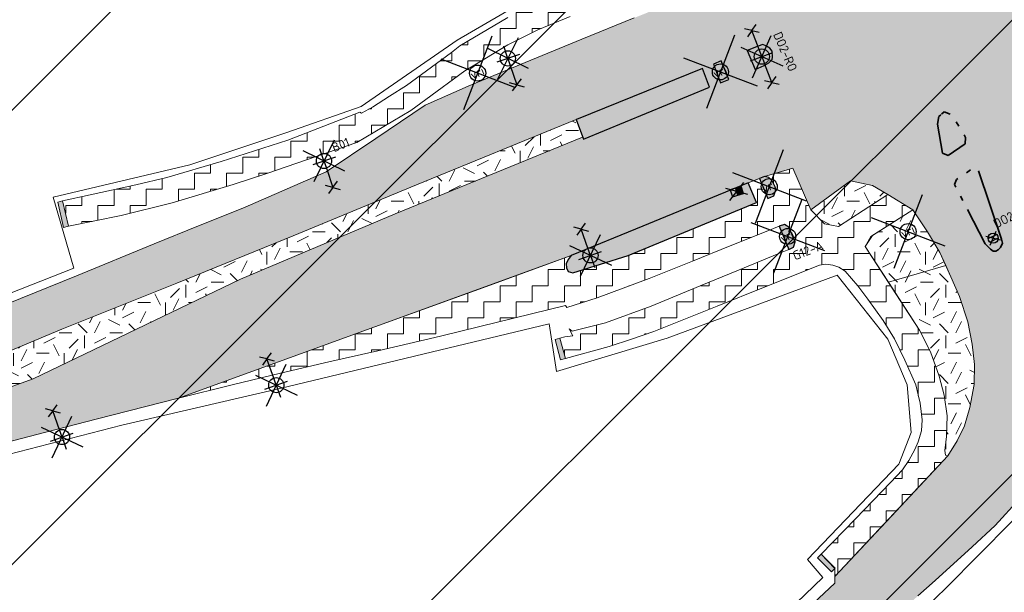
# Model space of a CAD drawing. Header units: metres. Extents: x 39929 to 50032, y 90817 to 399996.
# Tile 8 of 13: x 49011 to 49108, y 391604 to 391661. Entities that reach past the tile are written whole.
import ezdxf
from ezdxf.enums import TextEntityAlignment as Align

# ---------------------------------------------------------------- set-up
doc = ezdxf.new("R2010")
doc.units = ezdxf.units.M
doc.linetypes.add('VH-LEICON-SO', pattern=[27, 15, -2, 1, -2, 2, -2, 1, -2])
for name, color, linetype, lineweight in [('B-WE-GR-GRAS-A', 62, 'Continuous', 18), ('B-WE-GR-GRAS_KRUIDENRIJK-G', 80, 'Continuous', 18), ('B-WE-VH-GESLOTENVERHARDING_ASFALT-G', 10, 'Continuous', 18), ('N-WE-VH-KANTOPSLUITING_LEICONBLOK-G', 7, 'VH-LEICON-SO', 35), ('N-WE-VH-VERHARDING_ASFALT-FREZEN-G', 251, 'Continuous', 0), ('N-WE-VH-VERHARDING_ASFALT_FREESVAK-A', 41, 'Continuous', 35), ('N-WE-VH-VERHARDING_LIPLAS-A', 7, 'Continuous', 18), ('Topo', 7, 'Continuous', 18), ('V-WE-IE-MEUBILAIR_WEGMEUBILAIR_VERKEERSBORD-S', 7, 'Continuous', 25), ('V-WE-KL-VRI-S', 30, 'Continuous', 25), ('V-WE-OV-LICHTMAST-S', 190, 'Continuous', 25), ('V-WE-RI-HWA_KOLK-S', 150, 'Continuous', 25), ('V-WE-VH-KANTOPSLUITING_TROTTOIRBAND_RWS_110 220-G', 210, 'V-VH-RWSBAND-SO', 25), ('X-XX-AL-GRENS_WERK-G', 7, 'ZZ-WERKGRENS-SO', 18), ('X-XX-AL-TEKENBLAD_KADER_BLAD4-VIEWPORT-A', 1, 'Continuous', 18)]:
    doc.layers.add(name, color=color, linetype=linetype, lineweight=lineweight)
doc.layers.add('V-WE-VH-VERHARDING_ASFALT_ROOD-A', color=13, linetype='Continuous', lineweight=18, transparency=0.25)
doc.layers.add('X-XX-AL-HULPLIJN_GEEL-GD', color=2, linetype='Continuous', lineweight=18, plot=False)
doc.styles.add('NLCS-ISO', font='NLCS-ISO.ttf')
doc.linetypes.add('V-VH-RWSBAND-SO', pattern='A,5,[24,NLCS.SHX,S=1,R=0,X=0,Y=0],5,-2,2,-2,2,-2,2,-2', length=24)
doc.linetypes.add('ZZ-WERKGRENS-SO', pattern='A,2,-3,[137,NLCS.SHX,S=0.05,R=0,X=-0.55,Y=-0.675],-3,2', length=10)
picture_1 = doc.add_image_def('image1.tif', size_in_pixel=(8000, 10000))
pattern_1 = [(0, (0, 0), (5, 5), [1.25, -3.75]), (0, (2.75, 3), (5, 5), [1.25, -3.75]), (90, (0.5, 1.75), (-5, 5), [1.25, -3.75]), (90, (2.5, 3.5), (-5, 5), [1.25, -3.75]), (45, (1, 3.5), (0, 5), [1.25, -5.82106781]), (135, (2.75, 0), (-5, 0), [1.25, -5.82106781]), (26.5650512, (1.25, 1.5), (5, 2e-09), [1.25, -9.930339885]), (26.5650512, (3.5, 4), (5, 2e-09), [1.25, -9.930339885]), (63.4349488, (3.5, 0), (3e-10, 5), [1.25, -9.930339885]), (63.4349488, (1.25, 2.25), (3e-10, 5), [1.25, -9.930339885]), (63.4349488, (3, 1), (3e-10, 5), [1.25, -9.930339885]), (116.5650512, (0, 2.75), (-2e-09, 5), [1.25, -9.930339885]), (153.4349488, (1, 0.75), (-5, 3e-10), [1.25, -9.930339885])]
pattern_2 = [(0, (0, 0), (10, 10), [2.5, -7.5]), (0, (5.5, 6), (10, 10), [2.5, -7.5]), (90, (1, 3.5), (-10, 10), [2.5, -7.5]), (90, (5, 7), (-10, 10), [2.5, -7.5]), (45, (2, 7), (0, 10), [2.5, -11.64213562]), (135, (5.5, 0), (-10, 0), [2.5, -11.64213562]), (26.5650512, (2.5, 3), (10, 4e-09), [2.5, -19.86067977]), (26.5650512, (7, 8), (10, 4e-09), [2.5, -19.86067977]), (63.4349488, (7, 0), (5e-10, 10), [2.5, -19.86067977]), (63.4349488, (2.5, 4.5), (5e-10, 10), [2.5, -19.86067977]), (63.4349488, (6, 2), (5e-10, 10), [2.5, -19.86067977]), (116.5650512, (0, 5.5), (-4e-09, 10), [2.5, -19.86067977]), (153.4349488, (2, 1.5), (-10, 5e-10), [2.5, -19.86067977])]
pattern_3 = [(0, (0, 0), (1.5875, 1.5875), [1.5875, -1.5875]), (90, (1.5875, 0), (-1.5875, 1.5875), [1.5875, -1.5875])]

# ---------------------------------------------------------------- blocks, each defined once
blk = doc.blocks.new('V-SIE-WEG_VERKEERSBORD-SO')
for p, q in [((-1.14, -0.96), (1.14, 0.96)), ((1.14, -0.96), (-1.14, 0.96)), ((-0.92, 0.4), (0.92, 0.4)), ((-0.92, -0.4), (0.92, -0.4))]:
    blk.add_line(p, q)
blk.add_circle((0, 0), 1)
at = {"style": 'NLCS-ISO'}
blk.add_attdef('VERKEERSBORD', (1.39, 1.44), '', height=1.8, dxfattribs=at)
blk = doc.blocks.new('V-SOV-LICHTMAST_2UITHOUDER-SO')
for p, q in [((3.23, -3.23), (-3.23, 3.23)), ((-3.23, -3.23), (3.23, 3.23)), ((0, -2.42), (0, 2.33)), ((-5.5, 0), (-6.34, 1.24)), ((-5.5, 0), (-4.66, 1.24)), ((5.5, 0), (4.66, 1.24)), ((5.5, 0), (6.34, 1.24)), ((-5.5, 0), (-6.34, -1.24)), ((-1.5, 0), (-5.5, 0)), ((-5.5, 0), (-4.66, -1.24)), ((0, 0), (-1.5, 0)), ((0, 0), (1.5, 0)), ((5.5, 0), (1.5, 0)), ((5.5, 0), (4.66, -1.24)), ((5.5, 0), (6.34, -1.24))]:
    blk.add_line(p, q)
blk.add_circle((0, 0), 1.5)
at = {"style": 'NLCS-ISO'}
blk.add_attdef('TYPE', text='', height=1.8, dxfattribs=at).set_placement((0, 2.33), align=Align.BOTTOM_CENTER)
blk = doc.blocks.new('V-SKL-VRI_PAAL-SO')
for points in [[(5.5, 5.5), (-5.5, -5.5)], [(-5.5, 5.5), (5.5, -5.5)]]:
    blk.add_lwpolyline(points)
blk.add_circle((0, 0), 1.59)
at = {"style": 'NLCS-ISO'}
blk.add_text('vri', height=1.8, dxfattribs=at).set_placement((-0.06, 0.08), align=Align.MIDDLE_CENTER)
blk = doc.blocks.new('V-SOV-LICHTMAST_1UITHOUDER-SO')
for p, q in [((3.23, -3.23), (-3.23, 3.23)), ((-3.23, -3.23), (3.23, 3.23)), ((0, -2.42), (0, 2.33)), ((-5.5, 0), (-6.34, 1.24)), ((-5.5, 0), (-4.66, 1.24)), ((-5.5, 0), (-6.34, -1.24)), ((-1.5, 0), (-5.5, 0)), ((-5.5, 0), (-4.66, -1.24)), ((0, 0), (-1.49, 0)), ((0, 0), (2.52, 0))]:
    blk.add_line(p, q)
blk.add_circle((0, 0), 1.5)
at = {"style": 'NLCS-ISO'}
blk.add_attdef('TYPE', text='', height=1.8, dxfattribs=at).set_placement((0, 2.33), align=Align.BOTTOM_CENTER)
blk = doc.blocks.new('V-SRI-KOLK_RWS-SO')
h = blk.add_hatch(color=256)
h.dxf.hatch_style = 1
h.paths.add_polyline_path([(0, 0), (1.125, 0), (1.125, 1.5), (0, 1.5)])
for p, q in [((-1.875, -0.5), (1.875, 2)), ((1.875, -0.5), (-1.875, 2)), ((0, 0), (0, 1.5))]:
    blk.add_line(p, q)
blk.add_lwpolyline([(-1.125, 0), (1.125, 0), (1.125, 1.5), (-1.125, 1.5)], close=True)
blk = doc.blocks.new('*U100')
at = {"layer": 'N-WE-VH-VERHARDING_ASFALT_FREESVAK-A'}
h = blk.add_hatch(color=256, dxfattribs=at)
h.dxf.hatch_style = 1
h.paths.add_polyline_path([(0, 0), (0.118, -0.5), (0.02, -0.523), (-0.097, -0.023)])
at = {"layer": 'B-WE-VH-GESLOTENVERHARDING_ASFALT-G', "ltscale": 0.5, "flags": 128}
blk.add_lwpolyline([(0, 0), (0.118, -0.5), (0.02, -0.523), (-0.097, -0.023)], close=True, dxfattribs=at)
blk = doc.blocks.new('*U101')
at = {"layer": 'N-WE-VH-VERHARDING_ASFALT_FREESVAK-A'}
h = blk.add_hatch(color=256, dxfattribs=at)
h.dxf.hatch_style = 1
h.paths.add_polyline_path([(0, 0), (0.107, -0.397), (0.01, -0.423), (-0.097, -0.026)])
at = {"layer": 'B-WE-VH-GESLOTENVERHARDING_ASFALT-G', "ltscale": 0.5, "flags": 128}
blk.add_lwpolyline([(0, 0), (0.107, -0.397), (0.01, -0.423), (-0.097, -0.026)], close=True, dxfattribs=at)
blk = doc.blocks.new('*U102')
at = {"layer": 'N-WE-VH-VERHARDING_ASFALT_FREESVAK-A'}
h = blk.add_hatch(color=256, dxfattribs=at)
h.dxf.hatch_style = 1
h.paths.add_polyline_path([(0, 0), (0.274, -0.277), (0.203, -0.348), (-0.071, -0.07)])
at = {"layer": 'B-WE-VH-GESLOTENVERHARDING_ASFALT-G', "ltscale": 0.5, "flags": 128}
blk.add_lwpolyline([(0, 0), (0.274, -0.277), (0.203, -0.348), (-0.071, -0.07)], close=True, dxfattribs=at)

msp = doc.modelspace()

# ---------------------------------------------------------------- hatches: boundary and pattern name
at = {"layer": 'B-WE-GR-GRAS-A'}
h = msp.add_hatch(dxfattribs=at)
h.set_pattern_fill('AGR-GRAS_02-SO', color=256, scale=0.5, style=0, pattern_type=2)
h.set_pattern_definition(pattern_1)
h.paths.add_polyline_path([(49066.749, 391649.151), (49066.014, 391651.073), (49050.272, 391644.615), (49038.106, 391639.599), (49026.617, 391634.91), (49015.266, 391630.358), (49003.943, 391625.619), (49004.68, 391624.58), (49005.288, 391622.884), (49012.421, 391625.468), (49032.888, 391635.325), (49048.15, 391641.754), (49066.657, 391649.331)])
h = msp.add_hatch(dxfattribs=at)
h.set_pattern_fill('AGR-GRAS_02-SO', color=256, scale=0.5, style=0, pattern_type=2)
h.set_pattern_definition(pattern_1)
h.paths.add_polyline_path([(49096.787, 391643.666), (49095.271, 391644.561), (49093.113, 391645.034), (49089.18, 391642.148), (49090.538, 391640.772), (49091.921, 391640.519)])
h = msp.add_hatch(dxfattribs=at)
h.set_pattern_fill('AGR-GRAS_02-SO', color=256, scale=0.5, style=0, pattern_type=2)
h.set_pattern_definition(pattern_1)
h.paths.add_polyline_path([(49099.242, 391642.149), (49095.277, 391639.613), (49094.545, 391638.527), (49096.839, 391635.002), (49102.497, 391636.654), (49101.901, 391637.932), (49100.683, 391639.988)])
h = msp.add_hatch(dxfattribs=at)
h.set_pattern_fill('AGR-GRAS_02-SO', color=256, scale=0.5, style=0, pattern_type=2)
h.set_pattern_definition(pattern_1)
h.paths.add_polyline_path([(49102.476, 391617.911), (49102.707, 391617.868), (49103.633, 391619.325), (49104.353, 391620.838), (49104.869, 391622.648), (49105.319, 391624.918), (49105.329, 391626.895), (49105.123, 391628.892), (49104.687, 391631.082), (49103.853, 391633.613), (49103.011, 391635.552), (49102.497, 391636.654), (49096.839, 391635.002), (49099.91, 391630.284), (49101.011, 391628.13), (49101.846, 391625.725), (49102.343, 391623.842), (49102.64, 391621.804), (49102.584, 391619.784), (49102.422, 391618.372)])
at = {"layer": 'N-WE-VH-VERHARDING_ASFALT-FREZEN-G', "transparency": 33554623}
h = msp.add_hatch(dxfattribs=at)
h.set_pattern_fill('ZIGZAG', color=256, scale=0.5, angle=34, style=0)
h.set_pattern_definition([(34, (0, 0), (0.428378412, 2.203815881), [1.5875, -1.5875]), (124, (1.3161, 0.8877), (-2.203815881, 0.428378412), [1.5875, -1.5875])])
h.paths.add_polyline_path([(49135.289, 391669.702), (49151.891, 391677.028), (49166.595, 391683.83, 0.004163), (49168.864, 391684.873, -0.004991), (49246.823, 391720.538, -0.013912), (49254.538, 391723.721), (49251.608, 391730.509), (49234.844, 391724.195), (49214.075, 391716.205), (49192.069, 391707.342), (49187.716, 391705.834), (49182.314, 391703.997), (49166.251, 391699.154), (49156.643, 391696.354), (49153.524, 391695.474), (49120.421, 391681.767), (49114.088, 391679.243), (49111.263, 391678.723), (49107.746, 391678.354), (49104.778, 391678.59), (49103.225, 391679.18), (49100.776, 391681.352), (49100.16, 391681.611), (49098.424, 391684.931), (49098.008, 391685.925), (49097.539, 391687.804), (49097.362, 391689.305), (49097.28, 391690.355), (49097.313, 391692.637), (49097.64, 391694.467), (49097.968, 391695.706), (49098.602, 391697.048), (49099.077, 391697.784), (49099.648, 391698.439), (49102.812, 391702.026), (49104.114, 391703.503), (49100.629, 391708.005), (49094.596, 391703.335), (49092.204, 391701.659), (49090.493, 391700.672), (49089.243, 391700.144), (49087.579, 391699.604), (49086.194, 391699.327), (49084.882, 391699.231), (49083.904, 391699.159), (49082.846, 391699.164), (49081.889, 391699.303), (49080.911, 391699.536), (49079.933, 391699.769), (49077.574, 391696.042), (49078.224, 391695.547), (49079.411, 391694.105), (49079.961, 391693.173), (49080.489, 391691.798), (49080.69, 391690.556), (49080.79, 391689.648), (49080.925, 391687.807), (49080.828, 391684.839), (49080.669, 391683.402), (49080.122, 391680.94), (49079.942, 391680.171), (49082.416, 391679.529), (49083.498, 391679.539), (49083.846, 391677.631), (49083.961, 391676.08), (49084.082, 391674.051), (49084.053, 391670.611), (49084.017, 391669.89), (49083.868, 391669.31), (49083.556, 391668.438), (49083.081, 391667.563), (49082.544, 391666.81), (49081.945, 391666.106), (49081.292, 391665.488), (49079.871, 391664.491), (49077.387, 391663.397), (49071.747, 391661.117), (49066.599, 391659.035), (49060.986, 391656.702), (49055.372, 391654.369), (49051.132, 391652.513), (49046.247, 391649.219), (49041.363, 391645.925), (49033.137, 391642.324), (49028.756, 391640.569), (49024.375, 391638.813), (49016.704, 391635.627), (49011.181, 391633.409), (49005.658, 391631.191), (49000, 391628.937), (48992.23, 391625.866), (48982.164, 391621.935), (48977.103, 391619.973), (48972.571, 391618.417), (48967.766, 391616.749), (48962.962, 391615.081), (48955.054, 391612.566), (48951.262, 391611.356), (48947.47, 391610.146), (48942.617, 391608.597), (48937.094, 391607.089), (48930.241, 391605.462), (48917.685, 391602.312), (48913.73, 391601.3), (48908.876, 391600.107), (48904.022, 391598.914), (48902.554, 391598.551), (48904.347, 391591.343), (48909.779, 391592.691), (48915.481, 391594.157), (48921.183, 391595.624), (48925.49, 391596.715), (48929.796, 391597.807), (48933.781, 391598.77), (48937.765, 391599.733), (48943.738, 391601.216), (48949.711, 391602.699), (48957.891, 391604.786), (48966.071, 391606.874), (48971.824, 391608.432), (48977.577, 391609.991), (48983.882, 391611.769), (48990.188, 391613.548), (48995.094, 391614.985), (49000.663, 391616.616), (49006.974, 391618.44), (49012.812, 391619.961), (49018.649, 391621.483), (49026.79, 391623.547), (49046.162, 391630.595), (49057.165, 391634.599), (49065.534, 391637.644), (49069.067, 391639.103), (49072.6, 391640.562), (49077.797, 391642.693), (49082.994, 391644.825), (49084.613, 391645.45), (49087.415, 391646.278), (49089.18, 391642.148), (49093.113, 391645.034), (49095.271, 391644.561), (49096.403, 391643.893), (49096.787, 391643.666), (49099.242, 391642.149), (49100.683, 391639.988), (49101.901, 391637.932), (49103.012, 391635.55), (49103.853, 391633.613), (49104.687, 391631.082), (49105.123, 391628.892), (49105.329, 391626.895), (49105.319, 391624.918), (49104.869, 391622.648), (49104.353, 391620.838), (49103.633, 391619.325), (49102.707, 391617.868), (49091.562, 391605.945), (49091.557, 391605.288), (49088.931, 391602.802), (49092.048, 391599.416), (49093.957, 391601.174), (49096.414, 391601.037), (49099.757, 391604.015), (49101.469, 391605.54), (49105.094, 391608.867), (49107.366, 391610.98), (49109.765, 391613.607), (49111.222, 391615.477), (49112.77, 391618.354), (49113.93, 391621.325), (49114.55, 391623.245), (49115.239, 391625.788), (49115.606, 391628.138), (49115.736, 391629.762), (49115.725, 391632.042), (49115.569, 391634.545), (49115.375, 391636.278), (49114.971, 391639.075), (49114.419, 391641.827), (49113, 391648.09), (49112.284, 391651.249), (49112.518, 391656.056), (49113.116, 391657.797), (49114.048, 391659.468), (49115.544, 391660.471), (49118.109, 391661.774), (49121.857, 391663.775)])
h.paths.add_polyline_path([(49090.878, 391676.604), (49092.452, 391677.439), (49092.617, 391677.845), (49092.122, 391679.009), (49091.837, 391679.928), (49091.486, 391681.029), (49091.265, 391681.387), (49090.911, 391681.682), (49090.56, 391681.802), (49090.16, 391681.765), (49089.917, 391681.624), (49089.726, 391681.388), (49089.713, 391681.06), (49089.712, 391680.687), (49089.737, 391679.721), (49089.786, 391678.851), (49090.313, 391676.868)], flags=16)
h.paths.add_polyline_path([(49093.716, 391675.161), (49091.311, 391674.049), (49091.754, 391672.905), (49092.186, 391671.887), (49093.265, 391670.476), (49093.55, 391670.219), (49093.796, 391670.093), (49094.184, 391670.116), (49094.384, 391670.228), (49094.424, 391670.25), (49094.636, 391670.547), (49094.786, 391670.976), (49094.831, 391671.319), (49094.78, 391671.743)], flags=16)
h.paths.add_polyline_path([(49113.61, 391665.573), (49112.826, 391667.502), (49110.916, 391666.678), (49110.562, 391666.419), (49110.428, 391666.079), (49110.438, 391665.69), (49110.508, 391665.344), (49110.766, 391664.989), (49111.133, 391664.833), (49111.715, 391664.81)], flags=16)
h.paths.add_polyline_path([(49129.435, 391672.15), (49128.729, 391674.019), (49128.606, 391673.968), (49115.219, 391668.54), (49115.97, 391666.63), (49129.376, 391672.123)], flags=16)
h.paths.add_polyline_path([(49177.292, 391693.592), (49176.369, 391695.678), (49169.063, 391691.991), (49158.068, 391686.011), (49145.384, 391680.898), (49128.729, 391674.019), (49129.435, 391672.15), (49142.362, 391677.956), (49162.819, 391687.094), (49177.257, 391693.575)], flags=16)
h.paths.add_polyline_path([(49194.39, 391701.734), (49194.897, 391702.107), (49194.984, 391702.404), (49194.941, 391702.74), (49194.673, 391703.056), (49194.352, 391703.267), (49193.918, 391703.328), (49190.426, 391701.841), (49184.202, 391699.338), (49181.021, 391698.058), (49176.387, 391695.687), (49176.369, 391695.678), (49177.292, 391693.592), (49185.052, 391697.241), (49186.437, 391697.892)], flags=16)
h.paths.add_polyline_path([(49108.087, 391638.882), (49108.002, 391639.264), (49105.692, 391646.158), (49105.299, 391646.296), (49105.237, 391646.318), (49103.553, 391645.158), (49103.371, 391644.676), (49106.406, 391638.817), (49106.907, 391638.284), (49107.177, 391638.094), (49107.429, 391638.091), (49107.658, 391638.201), (49107.901, 391638.436)], flags=16)
h.paths.add_polyline_path([(49102.014, 391651.556), (49101.82, 391651.386), (49101.674, 391650.631), (49102.172, 391647.766), (49102.747, 391647.529), (49104.407, 391648.674), (49104.464, 391649.296), (49103.143, 391651.519), (49102.333, 391651.836)], flags=16)
h.paths.add_polyline_path([(49066.749, 391649.151), (49066.014, 391651.073), (49050.272, 391644.615), (49038.106, 391639.599), (49026.617, 391634.91), (49015.266, 391630.358), (49003.943, 391625.619), (49004.68, 391624.58), (49005.288, 391622.884), (49012.421, 391625.468), (49032.888, 391635.325), (49048.15, 391641.754), (49066.657, 391649.331)], flags=16)
h.paths.add_polyline_path([(49079.181, 391654.279), (49078.49, 391656.115), (49066.057, 391651.091), (49066.014, 391651.073), (49066.749, 391649.151)], flags=16)
h.paths.add_polyline_path([(49079.565, 391656.549), (49080.275, 391654.71), (49081.082, 391655.033), (49080.346, 391656.865)], flags=16)
h.paths.add_polyline_path([(49085.397, 391657.257), (49085.359, 391657.82), (49085.13, 391658.127), (49084.73, 391658.369), (49084.442, 391658.494), (49083.992, 391658.314), (49082.908, 391657.902), (49083.676, 391656.034), (49084.573, 391656.404), (49085.051, 391656.676), (49085.369, 391657.016)], flags=16)
h.paths.add_polyline_path([(49005.288, 391622.884), (49004.68, 391624.58), (49003.943, 391625.619), (49003.908, 391625.605), (49000, 391624.084), (48999.048, 391623.714), (48998.881, 391623.649), (48993.167, 391621.424), (48987.196, 391619.071), (48986.958, 391618.911), (48986.758, 391618.616), (48986.639, 391618.265), (48986.694, 391617.93), (48986.932, 391617.662), (48987.284, 391617.542), (48987.554, 391617.479), (48997.411, 391620.296), (48999.183, 391620.878), (49000, 391621.147), (49000.086, 391621.175)], flags=16)
h = msp.add_hatch(dxfattribs=at)
h.set_pattern_fill('ZIGZAG', color=10, scale=0.5, style=0)
h.set_pattern_definition(pattern_3)
h.paths.add_polyline_path([(49055.044, 391655.901), (49051.197, 391653.048), (49049.72, 391651.97), (49044.376, 391648.818), (49035.487, 391645.735), (49030.197, 391644.073), (49026.152, 391642.852), (49021.113, 391641.616), (49015.934, 391640.526), (49015.382, 391643.046), (49021.691, 391644.414), (49025.624, 391645.347), (49030.976, 391646.942), (49037.569, 391649.034), (49044.684, 391651.818), (49044.856, 391651.719), (49046.047, 391652.396), (49049.295, 391654.45), (49054.533, 391658.361), (49059.292, 391661.16), (49059.242, 391661.444), (49065.983, 391664.164), (49069.095, 391665.419), (49070.071, 391665.91), (49071.633, 391666.945), (49072.995, 391667.975), (49074.786, 391669.623), (49075.614, 391670.491), (49076.989, 391672.278), (49078.096, 391674.367), (49078.557, 391675.403), (49078.856, 391676.412), (49079.229, 391677.441), (49079.952, 391680.176), (49082.416, 391679.529), (49080.979, 391674.943), (49079.868, 391671.907), (49084.082, 391674.051), (49084.053, 391670.611), (49082.892, 391670.493), (49082.226, 391670.332), (49081.588, 391670.01), (49081.026, 391669.544), (49080.631, 391669.043), (49080.335, 391668.5), (49080.263, 391668.367), (49079.925, 391667.367), (49079.725, 391666.656), (49079.628, 391666.056), (49079.604, 391665.487), (49079.699, 391664.991), (49079.871, 391664.491), (49077.387, 391663.397), (49077.602, 391663.946), (49076.875, 391665.441), (49076.402, 391665.663), (49075.983, 391665.496), (49072.315, 391664.033), (49068.647, 391662.57), (49065.441, 391661.26), (49062.235, 391659.951), (49059.296, 391658.464), (49057.17, 391657.182)])
h = msp.add_hatch(dxfattribs=at)
h.set_pattern_fill('ZIGZAG', color=10, scale=0.5, style=0)
h.set_pattern_definition(pattern_3)
h.paths.add_polyline_path([(49090.204, 391608.129), (49093.584, 391611.649), (49097.039, 391615.229), (49098.237, 391616.47), (49098.871, 391617.396), (49099.451, 391618.494), (49099.786, 391619.255), (49100.116, 391620.342), (49100.183, 391621.406), (49099.963, 391623.069), (49099.764, 391623.887), (49099.541, 391624.887), (49098.453, 391627.32), (49097.433, 391629.406), (49096.31, 391631.244), (49094.823, 391633.351), (49093.835, 391634.66), (49092.561, 391636.094), (49091.933, 391636.49), (49091.372, 391636.691), (49090.66, 391636.778), (49090.037, 391636.697), (49084.512, 391634.497), (49079.939, 391632.636), (49073.692, 391630.145), (49071.486, 391629.398), (49069.281, 391628.651), (49064.961, 391627.487), (49064.427, 391629.472), (49064.906, 391629.599), (49065.698, 391629.7), (49065.332, 391630.397), (49065.643, 391630.161), (49068.904, 391631.01), (49073.441, 391632.641), (49078.272, 391634.639), (49082.613, 391636.429), (49085.87, 391637.772), (49087.014, 391638.248), (49087.473, 391638.467), (49087.624, 391639.01), (49087.029, 391640.442), (49086.59, 391640.705), (49086.062, 391640.557), (49084.931, 391640.1), (49081.213, 391638.6), (49077.496, 391637.1), (49073.219, 391635.379), (49068.09, 391633.467), (49065.117, 391632.506), (49064.984, 391632.721), (49056.51, 391630.63), (49052.634, 391629.674), (49046.461, 391628.246), (49041.624, 391627.148), (49036.853, 391626.018), (49032.081, 391624.888), (49026.79, 391623.547), (49046.162, 391630.595), (49061.349, 391636.121), (49065.534, 391637.644), (49065.231, 391637.239), (49065.042, 391636.819), (49065.065, 391636.431), (49065.247, 391636.082), (49065.703, 391635.922), (49071.149, 391637.66), (49080.429, 391641.48), (49083.812, 391642.872), (49082.994, 391644.825), (49084.126, 391645.255), (49084.934, 391643.288), (49085.528, 391643.543), (49085.727, 391644.128), (49085.661, 391644.436), (49085.35, 391645.089), (49085.056, 391645.334), (49085.037, 391645.35), (49084.613, 391645.45), (49087.415, 391646.278), (49089.18, 391642.148), (49090.538, 391640.772), (49091.921, 391640.519), (49096.787, 391643.666), (49099.242, 391642.149), (49095.117, 391639.511), (49094.545, 391638.527), (49098.375, 391632.643), (49099.91, 391630.284), (49101.011, 391628.13), (49101.846, 391625.725), (49102.343, 391623.842), (49102.64, 391621.804), (49102.584, 391619.784), (49102.422, 391618.372), (49102.476, 391617.911), (49102.707, 391617.868), (49097.135, 391611.906), (49091.562, 391605.945), (49091.569, 391606.74)])
at = {"layer": 'V-WE-VH-KANTOPSLUITING_TROTTOIRBAND_RWS_110 220-G'}
h = msp.add_hatch(dxfattribs=at)
h.set_pattern_fill('AGR-GRAS_02-SO', color=256, style=0, pattern_type=2)
h.set_pattern_definition(pattern_2)
h.paths.add_polyline_path([(49087.014, 391638.248), (49087.473, 391638.467), (49087.624, 391639.01), (49087.029, 391640.442), (49086.59, 391640.705), (49086.062, 391640.557), (49087.016, 391638.244)])
h = msp.add_hatch(dxfattribs=at)
h.set_pattern_fill('AGR-GRAS_02-SO', color=256, style=0, pattern_type=2)
h.set_pattern_definition(pattern_2)
h.paths.add_polyline_path([(49087.014, 391638.248), (49087.473, 391638.467), (49087.624, 391639.01), (49087.029, 391640.442), (49086.59, 391640.705), (49086.062, 391640.557), (49087.016, 391638.244)])
at = {"layer": 'V-WE-VH-VERHARDING_ASFALT_ROOD-A'}
for points in [[(49085.397, 391657.257), (49085.359, 391657.82), (49085.13, 391658.127), (49084.73, 391658.369), (49084.442, 391658.494), (49083.992, 391658.314), (49082.908, 391657.902), (49083.676, 391656.034), (49084.573, 391656.404), (49085.051, 391656.676), (49085.369, 391657.016)], [(49079.181, 391654.279), (49078.49, 391656.115), (49066.057, 391651.091), (49066.014, 391651.073), (49066.749, 391649.151)], [(49079.565, 391656.549), (49080.275, 391654.71), (49081.082, 391655.033), (49080.346, 391656.865)], [(49102.014, 391651.556), (49101.82, 391651.386), (49101.674, 391650.631), (49102.172, 391647.766), (49102.747, 391647.529), (49104.407, 391648.674), (49104.464, 391649.296), (49103.143, 391651.519), (49102.333, 391651.836)], [(49084.126, 391645.255), (49084.934, 391643.288), (49085.528, 391643.543), (49085.727, 391644.128), (49085.661, 391644.436), (49085.35, 391645.089), (49085.037, 391645.35), (49084.613, 391645.45)], [(49105.692, 391646.158), (49105.299, 391646.296), (49105.237, 391646.318), (49103.553, 391645.158), (49103.371, 391644.676), (49106.406, 391638.817), (49106.907, 391638.284), (49107.177, 391638.094), (49107.429, 391638.091), (49107.658, 391638.201), (49107.901, 391638.436), (49108.087, 391638.882), (49108.002, 391639.264)], [(49083.812, 391642.872), (49082.994, 391644.825), (49072.6, 391640.562), (49065.534, 391637.644), (49065.231, 391637.239), (49065.042, 391636.819), (49065.065, 391636.431), (49065.247, 391636.082), (49065.703, 391635.922), (49071.149, 391637.66)], [(49086.062, 391640.557), (49087.014, 391638.248), (49087.473, 391638.467), (49087.624, 391639.009), (49087.029, 391640.442), (49086.59, 391640.705)]]:
    msp.add_hatch(color=256, dxfattribs=at).paths.add_polyline_path(points)
at = {"layer": 'X-XX-AL-TEKENBLAD_KADER_BLAD4-VIEWPORT-A'}
h = msp.add_hatch(dxfattribs=at)
h.set_pattern_fill('ANSI31', color=256, scale=10)
h.paths.add_polyline_path([(48854.833, 391541.357), (49369.956, 391541.357), (49369.956, 391845.854), (48854.833, 391845.854)])

# ---------------------------------------------------------------- linework, layer by layer
at = {"layer": 'B-WE-GR-GRAS_KRUIDENRIJK-G', "ltscale": 0.2, "flags": 128}
for points in [[(49066.749, 391649.151), (49066.014, 391651.073), (49050.272, 391644.615), (49038.106, 391639.599), (49026.617, 391634.91), (49015.266, 391630.358), (49003.943, 391625.619), (49004.68, 391624.58), (49005.288, 391622.884), (49012.421, 391625.468), (49032.888, 391635.325), (49048.15, 391641.754), (49066.657, 391649.331), (49066.749, 391649.151)], [(49096.787, 391643.666), (49095.271, 391644.561), (49093.113, 391645.034), (49089.18, 391642.148), (49090.538, 391640.772), (49091.921, 391640.519), (49096.787, 391643.666)], [(49099.242, 391642.149), (49095.277, 391639.613), (49094.545, 391638.527), (49096.839, 391635.002), (49102.497, 391636.654), (49101.901, 391637.932), (49100.683, 391639.988), (49099.242, 391642.149)], [(49102.476, 391617.911), (49102.707, 391617.868), (49103.633, 391619.325), (49104.353, 391620.838), (49104.869, 391622.648), (49105.319, 391624.918), (49105.329, 391626.895), (49105.123, 391628.892), (49104.687, 391631.082), (49103.853, 391633.613), (49103.011, 391635.552), (49102.497, 391636.654), (49096.839, 391635.002), (49099.91, 391630.284), (49101.011, 391628.13), (49101.846, 391625.725), (49102.343, 391623.842), (49102.64, 391621.804), (49102.584, 391619.784), (49102.422, 391618.372), (49102.476, 391617.911)]]:
    msp.add_lwpolyline(points, close=True, dxfattribs=at)
at = {"layer": 'B-WE-VH-GESLOTENVERHARDING_ASFALT-G', "flags": 128}
for points in [[(49071.747, 391661.117), (49066.599, 391659.035), (49060.986, 391656.702), (49055.372, 391654.369), (49051.132, 391652.513), (49046.247, 391649.219), (49041.363, 391645.925), (49033.137, 391642.324), (49028.756, 391640.569), (49024.375, 391638.813), (49016.704, 391635.627), (49011.181, 391633.409), (49005.658, 391631.191)], [(49053.71, 391657.709), (49053.71, 391657.709), (49054.533, 391658.361), (49059.292, 391661.16)], [(49065.441, 391661.26), (49062.235, 391659.951), (49059.296, 391658.464), (49057.17, 391657.182), (49055.044, 391655.901)], [(49037.569, 391649.034), (49044.684, 391651.818), (49044.856, 391651.719), (49045.911, 391652.319), (49047.603, 391653.384), (49049.295, 391654.45), (49053.71, 391657.709)], [(49055.048, 391655.904), (49051.197, 391653.048), (49049.72, 391651.97), (49044.376, 391648.818), (49035.487, 391645.735), (49032.171, 391644.668), (49026.152, 391642.852), (49021.113, 391641.616), (49015.931, 391640.539), (49015.342, 391643.037), (49018.059, 391643.632), (49022.567, 391644.619), (49025.624, 391645.347), (49030.976, 391646.942), (49037.569, 391649.034)], [(49006.974, 391618.44), (49012.812, 391619.961), (49018.649, 391621.483), (49026.79, 391623.547), (49046.162, 391630.595), (49057.165, 391634.599), (49065.534, 391637.644), (49069.067, 391639.103), (49072.6, 391640.562), (49077.797, 391642.693), (49082.994, 391644.825), (49084.613, 391645.45), (49087.415, 391646.278), (49089.18, 391642.148), (49093.113, 391645.034), (49095.271, 391644.561), (49096.403, 391643.893), (49096.787, 391643.666), (49099.242, 391642.149), (49100.683, 391639.988), (49101.901, 391637.932), (49103.012, 391635.55), (49103.853, 391633.613), (49104.687, 391631.082), (49105.123, 391628.892), (49105.329, 391626.895), (49105.319, 391624.918), (49104.869, 391622.648), (49104.353, 391620.838), (49103.633, 391619.325), (49102.707, 391617.868), (49091.562, 391605.945), (49091.557, 391605.288), (49088.931, 391602.802)], [(49099.757, 391604.015), (49101.469, 391605.54), (49105.094, 391608.867), (49107.366, 391610.98), (49109.765, 391613.607)]]:
    msp.add_lwpolyline(points, dxfattribs=at)
msp.add_lwpolyline([(49090.204, 391608.129), (49093.584, 391611.649), (49097.039, 391615.229), (49098.237, 391616.47), (49098.871, 391617.396), (49099.451, 391618.494), (49099.786, 391619.255), (49100.116, 391620.342), (49100.183, 391621.406), (49099.963, 391623.069), (49099.764, 391623.887), (49099.541, 391624.887), (49098.453, 391627.32), (49097.433, 391629.406), (49096.31, 391631.244), (49094.823, 391633.351), (49093.835, 391634.66), (49092.561, 391636.094), (49091.933, 391636.49), (49091.372, 391636.691), (49090.66, 391636.778), (49090.037, 391636.697), (49084.512, 391634.497), (49079.939, 391632.636), (49073.692, 391630.145), (49071.486, 391629.398), (49069.281, 391628.651), (49064.961, 391627.487), (49064.427, 391629.472), (49064.906, 391629.599), (49065.698, 391629.7), (49065.332, 391630.397), (49065.643, 391630.161), (49068.904, 391631.01), (49073.441, 391632.641), (49078.272, 391634.639), (49082.613, 391636.429), (49085.87, 391637.772), (49087.014, 391638.248), (49087.473, 391638.467), (49087.624, 391639.01), (49087.029, 391640.442), (49086.59, 391640.705), (49086.062, 391640.557), (49084.931, 391640.1), (49081.213, 391638.6), (49077.496, 391637.1), (49073.219, 391635.379), (49068.09, 391633.467), (49065.117, 391632.506), (49064.984, 391632.721), (49056.51, 391630.63), (49052.634, 391629.674), (49046.461, 391628.246), (49041.624, 391627.148), (49036.853, 391626.018), (49032.081, 391624.888), (49026.79, 391623.547), (49046.162, 391630.595), (49061.349, 391636.121), (49065.534, 391637.644), (49065.231, 391637.239), (49065.042, 391636.819), (49065.065, 391636.431), (49065.247, 391636.082), (49065.703, 391635.922), (49071.149, 391637.66), (49080.429, 391641.48), (49083.812, 391642.872), (49082.994, 391644.825), (49084.126, 391645.255), (49084.934, 391643.288), (49085.528, 391643.543), (49085.727, 391644.128), (49085.661, 391644.436), (49085.35, 391645.089), (49085.056, 391645.334), (49085.037, 391645.35), (49084.613, 391645.45), (49087.415, 391646.278), (49089.18, 391642.148), (49090.538, 391640.772), (49091.921, 391640.519), (49096.787, 391643.666), (49099.242, 391642.149), (49095.117, 391639.511), (49094.545, 391638.527), (49098.375, 391632.643), (49099.91, 391630.284), (49101.011, 391628.13), (49101.846, 391625.725), (49102.343, 391623.842), (49102.64, 391621.804), (49102.584, 391619.784), (49102.422, 391618.372), (49102.476, 391617.911), (49102.707, 391617.868), (49097.135, 391611.906), (49091.562, 391605.945), (49091.569, 391606.74)], close=True, dxfattribs=at)
at = {"layer": 'N-WE-VH-KANTOPSLUITING_LEICONBLOK-G', "ltscale": 0.5, "flags": 128}
for points in [[(49102.014, 391651.556), (49101.82, 391651.386), (49101.674, 391650.631), (49102.172, 391647.766), (49102.747, 391647.529), (49104.407, 391648.674), (49104.464, 391649.296), (49103.143, 391651.519), (49102.333, 391651.836), (49102.014, 391651.556)], [(49108.087, 391638.882), (49108.002, 391639.264), (49105.692, 391646.158), (49105.299, 391646.296), (49105.237, 391646.318), (49103.553, 391645.158), (49103.371, 391644.676), (49106.406, 391638.817), (49106.907, 391638.284), (49107.177, 391638.094), (49107.429, 391638.091), (49107.658, 391638.201), (49107.901, 391638.436), (49108.087, 391638.882)]]:
    msp.add_lwpolyline(points, close=True, dxfattribs=at)
at = {"layer": 'V-WE-VH-KANTOPSLUITING_TROTTOIRBAND_RWS_110 220-G', "ltscale": 0.2, "flags": 128}
for points in [[(49085.397, 391657.257), (49085.359, 391657.82), (49085.13, 391658.127), (49084.73, 391658.369), (49084.442, 391658.494), (49083.992, 391658.314), (49082.908, 391657.902), (49083.676, 391656.034), (49084.573, 391656.404), (49085.051, 391656.676), (49085.369, 391657.016), (49085.397, 391657.257)], [(49079.181, 391654.279), (49078.49, 391656.115), (49066.057, 391651.091), (49066.014, 391651.073), (49066.749, 391649.151), (49079.181, 391654.279)], [(49079.565, 391656.549), (49080.275, 391654.71), (49081.082, 391655.033), (49080.346, 391656.865), (49079.565, 391656.549)], [(49084.126, 391645.255), (49084.934, 391643.288), (49085.528, 391643.543), (49085.727, 391644.128), (49085.661, 391644.436), (49085.35, 391645.089), (49085.037, 391645.35), (49084.613, 391645.45), (49084.126, 391645.255)], [(49083.812, 391642.872), (49082.994, 391644.825), (49072.6, 391640.562), (49065.534, 391637.644), (49065.231, 391637.239), (49065.042, 391636.819), (49065.065, 391636.431), (49065.247, 391636.082), (49065.703, 391635.922), (49071.149, 391637.66), (49083.812, 391642.872)], [(49087.014, 391638.248), (49087.473, 391638.467), (49087.624, 391639.01), (49087.029, 391640.442), (49087.029, 391640.442), (49086.59, 391640.705), (49086.062, 391640.557), (49087.016, 391638.244)]]:
    msp.add_lwpolyline(points, close=True, dxfattribs=at)
at = {"layer": 'X-XX-AL-GRENS_WERK-G', "ltscale": 0.5, "flags": 128}
msp.add_lwpolyline([(48919.774, 391603.5), (48940.829, 391608.787), (48963.196, 391616.079), (48995.197, 391628.044), (49016.454, 391636.411), (49014.425, 391643.413), (49027.883, 391646.614), (49037.486, 391649.792), (49044.791, 391652.37), (49054.294, 391658.912), (49059.952, 391662.229), (49069.615, 391666.125), (49073.656, 391669.168), (49077.475, 391674.151), (49079.807, 391682.043), (49080.151, 391688.878), (49079.502, 391692.639), (49076.084, 391696.152), (49079.197, 391701.062), (49081.717, 391700.05), (49087.045, 391700.165), (49091.819, 391701.902), (49101.39, 391709.639), (49105.858, 391703.758), (49104.235, 391702.46), (49109.658, 391688.122), (49113.229, 391680.339), (49116.354, 391681.093), (49130.981, 391687.087), (49145.074, 391693.235), (49155.054, 391697), (49192.28, 391708.059), (49219.173, 391719.004), (49237.727, 391725.961), (49253.194, 391732.318), (49256.727, 391723.46), (49245.444, 391718.777), (49198.186, 391697.003), (49180.648, 391689.245), (49152.798, 391676.332), (49126.15, 391664.794), (49128.823, 391657.119), (49125.976, 391655.872), (49125.174, 391652.817), (49126.702, 391649.38), (49122.883, 391646.746), (49119.808, 391650.793), (49116.238, 391652.359), (49113.526, 391651.347), (49116.849, 391633.675), (49116.924, 391626.32), (49115.09, 391620.745), (49112.15, 391614.54), (49102.576, 391604.85), (49098.242, 391600.65), (49091.52, 391597.614), (49086.88, 391602.483), (49090.374, 391605.843), (49088.847, 391607.618), (49097.86, 391617.035), (49099.101, 391620.166), (49098.7, 391624.865), (49096.771, 391629.39), (49091.785, 391635.697), (49075.013, 391629.491), (49064.071, 391626.188), (49063.362, 391630.883), (49036.775, 391624.518), (49021.174, 391620.901), (49006.892, 391617.184), (48987.891, 391611.561), (48972.484, 391607.298), (48949.896, 391601.579), (48921.841, 391594.752), (48919.774, 391603.5)], dxfattribs=at)
at = {"layer": 'X-XX-AL-HULPLIJN_GEEL-GD', "flags": 128}
for points in [[(49085.87, 391637.772), (49087.016, 391638.244)], [(49091.569, 391606.74), (49090.204, 391608.129)]]:
    msp.add_lwpolyline(points, dxfattribs=at)

# ---------------------------------------------------------------- block references
at = {"layer": 'N-WE-VH-VERHARDING_LIPLAS-A', "xscale": 5, "yscale": 5, "zscale": 5}
for name, p in [('*U100', (49015.342, 391643.037)), ('*U101', (49064.427, 391629.472)), ('*U102', (49090.204, 391608.129))]:
    msp.add_blockref(name, p, dxfattribs=at)
at = {"layer": 'V-WE-IE-MEUBILAIR_WEGMEUBILAIR_VERKEERSBORD-S', "xscale": 0.5, "yscale": 0.5, "zscale": 0.5, "rotation": 26.32016618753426}
msp.add_blockref('V-SIE-WEG_VERKEERSBORD-SO', (49107.176, 391639.356), dxfattribs=at).add_auto_attribs({'VERKEERSBORD': 'DO2-RO+BO6'})
at = {"layer": 'V-WE-KL-VRI-S', "rotation": 24.08114109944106}
for p, xscale, yscale, zscale in [((49056.299, 391655.674), 0.4999999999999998, 0.4999999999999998, 0.4999999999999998), ((49080.262, 391655.789), 0.4999999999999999, 0.4999999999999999, 0.4999999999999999), ((49085.079, 391644.454), 0.4999999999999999, 0.4999999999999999, 0.4999999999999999), ((49098.781, 391640.005), 0.4999999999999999, 0.4999999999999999, 0.4999999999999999), ((49086.899, 391639.535), 0.4999999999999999, 0.4999999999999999, 0.4999999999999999)]:
    msp.add_blockref('V-SKL-VRI_PAAL-SO', p, dxfattribs=dict(at, xscale=xscale, yscale=yscale, zscale=zscale))
at = {"layer": 'V-WE-OV-LICHTMAST-S'}
for name, p, xscale, yscale, zscale, rotation in [('V-SOV-LICHTMAST_2UITHOUDER-SO', (49084.347, 391657.303), 0.5, 0.5, 0.5, 290.9267488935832), ('V-SOV-LICHTMAST_1UITHOUDER-SO', (49059.283, 391657.121), 0.4999999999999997, 0.4999999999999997, 0.4999999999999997, 108.7500842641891), ('V-SOV-LICHTMAST_1UITHOUDER-SO', (49041.138, 391646.987), 0.4999999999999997, 0.4999999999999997, 0.4999999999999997, 108.7500842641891), ('V-SOV-LICHTMAST_1UITHOUDER-SO', (49067.442, 391637.66), 0.4999999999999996, 0.4999999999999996, 0.4999999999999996, 289.6006672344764), ('V-SOV-LICHTMAST_1UITHOUDER-SO', (49036.43, 391624.838), 0.4999999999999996, 0.4999999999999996, 0.4999999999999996, 289.6006672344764), ('V-SOV-LICHTMAST_1UITHOUDER-SO', (49015.284, 391619.713), 0.4999999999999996, 0.4999999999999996, 0.4999999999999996, 289.6006672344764)]:
    msp.add_blockref(name, p, dxfattribs=dict(at, xscale=xscale, yscale=yscale, zscale=zscale, rotation=rotation))
at = {"layer": 'V-WE-RI-HWA_KOLK-S', "xscale": 0.4999999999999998, "yscale": 0.4999999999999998, "zscale": 0.4999999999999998, "rotation": 18.18677344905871}
msp.add_blockref('V-SRI-KOLK_RWS-SO', (49081.994, 391643.606), dxfattribs=at)

# ---------------------------------------------------------------- texts
at = {"style": 'NLCS-ISO'}
for tag, p, s, rotation in [('DO2-RO', (49085.439, 391659.495), 'B06', 293.26054), ('B01', (49042.137, 391647.848), 'B01', 21.51442), ('G12-A', (49087.621, 391637.157), 'B06', 21.51442)]:
    msp.add_attdef(tag, p, s, height=0.9, rotation=rotation, dxfattribs=at)

# ---------------------------------------------------------------- pictures from other files: only their frames are drawn
at = {"layer": 'Topo'}
image = msp.add_image(picture_1, insert=(40047.863, 387419.719), size_in_units=(9985.024, 12481.28), rotation=0.5470194, dxfattribs=dict(at, brightness=90, contrast=40))
image.dxf.flags = 7

doc.saveas('drawing.dxf')
